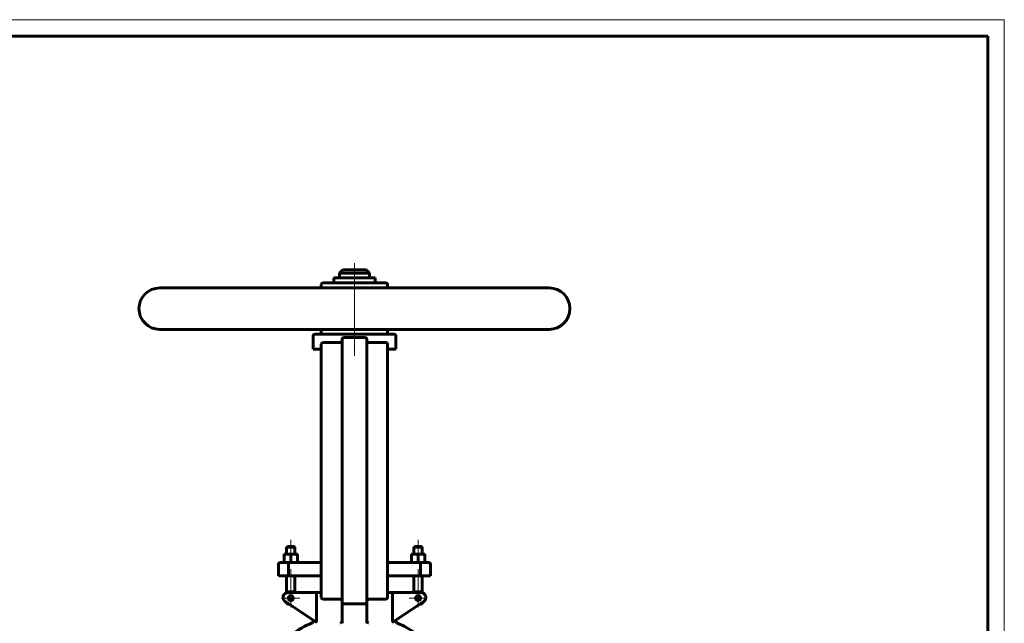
# Model space of a CAD drawing. Header units: millimetres. Extents: x 0 to 594, y 0 to 420.
# Tile 9 of 9: x 297 to 594, y 238 to 420. Entities that reach past the tile are written whole.
import ezdxf

# ---------------------------------------------------------------- set-up
doc = ezdxf.new("R2010")
doc.units = ezdxf.units.MM
for name, pattern in [('K5LT_AXLED', [32.010279, 27.510279, -1.5, 1.5, -1.5]), ('K5LT_BASIC', [0]), ('K5LT_THIN', [0])]:
    doc.linetypes.add(name, pattern=pattern)
doc.layers.add('Системный слой (1)', color=7, linetype='Continuous', true_color=0x6c6c6c)

# ---------------------------------------------------------------- blocks, each defined once
blk = doc.blocks.new('U23')
at = {"layer": 'Системный слой (1)', "color": 143, "linetype": 'K5LT_BASIC', "lineweight": 60, "true_color": 0x33acca}
for start, end in [(113.1998, 125.6514), (54.3486, 66.8002)]:
    blk.add_arc((397.98, 208.18), 32.5, start, end, dxfattribs=at)
blk = doc.blocks.new('U26')
at = {"layer": 'Системный слой (1)', "color": 143, "linetype": 'K5LT_BASIC', "lineweight": 60, "true_color": 0x33acca}
for p, q in [((387.98, 339.08), (386.91, 339.08)), ((456.73, 339.08), (407.98, 339.08))]:
    blk.add_line(p, q, dxfattribs=at)
blk = doc.blocks.new('U27')
at = {"layer": 'Системный слой (1)', "color": 143, "linetype": 'K5LT_BASIC', "lineweight": 60, "true_color": 0x33acca}
for p, q in [((391.73, 342.08), (391.84, 342.08)), ((391.84, 342.08), (404.23, 342.08))]:
    blk.add_line(p, q, dxfattribs=at)
blk = doc.blocks.new('U32')
at = {"layer": 'Системный слой (1)', "color": 30, "linetype": 'K5LT_AXLED', "lineweight": 18, "true_color": 0xff8000}
for q in [(378.77, 248.28), (376.02, 245.53), (381.52, 245.53), (378.77, 242.78)]:
    blk.add_line((378.77, 245.53), q, dxfattribs=at)
blk = doc.blocks.new('U34')
at = {"layer": 'Системный слой (1)', "color": 30, "linetype": 'K5LT_AXLED', "lineweight": 18, "true_color": 0xff8000}
for q in [(417.19, 248.28), (414.44, 245.53), (419.94, 245.53), (417.19, 242.78)]:
    blk.add_line((417.19, 245.53), q, dxfattribs=at)
blk = doc.blocks.new('U36')
at = {"color": 7, "linetype": 'K5LT_THIN', "lineweight": 18, "true_color": 0xffffff}
for p, q in [((0, 420), (594, 420)), ((594, 420), (594, 0))]:
    blk.add_line(p, q, dxfattribs=at)
at = {"color": 143, "linetype": 'K5LT_BASIC', "lineweight": 60, "true_color": 0x33acca}
for p, q in [((20, 415), (589, 415)), ((589, 415), (589, 5))]:
    blk.add_line(p, q, dxfattribs=at)

msp = doc.modelspace()

# ---------------------------------------------------------------- linework, layer by layer
at = {"layer": 'Системный слой (1)', "color": 143, "linetype": 'K5LT_BASIC', "lineweight": 60, "true_color": 0x33acca}
for p, q in [((394.4804, 344.5849), (393.4804, 343.5849)), ((401.4804, 344.5849), (394.4804, 344.5849)), ((401.4804, 344.5849), (402.4804, 343.5849)), ((391.7304, 340.5849), (391.7304, 342.0849)), ((393.4804, 342.0849), (393.4804, 343.5849)), ((393.4804, 343.5849), (402.4804, 343.5849)), ((402.4804, 342.0849), (402.4804, 343.5849)), ((404.2304, 340.5849), (404.2304, 342.0849)), ((339.2304, 339.0849), (456.7304, 339.0849)), ((387.9804, 339.0849), (387.9804, 340.0849)), ((407.4804, 340.5849), (388.4804, 340.5849)), ((407.9804, 339.0849), (407.9804, 340.0849)), ((456.7304, 326.5849), (339.2304, 326.5849)), ((385.4804, 320.5849), (385.4804, 324.5849)), ((409.9804, 325.0849), (385.9804, 325.0849)), ((387.9804, 325.5849), (387.9804, 326.5849)), ((394.7304, 324.0849), (401.2304, 324.0849)), ((407.9804, 325.5849), (407.9804, 326.5849)), ((410.4804, 320.5849), (410.4804, 324.5849)), ((387.9804, 322.0849), (387.9804, 316.5849)), ((393.7304, 322.5849), (388.4804, 322.5849)), ((394.2304, 323.5849), (394.2304, 316.5849)), ((401.7304, 316.5849), (401.7304, 323.5849)), ((407.4804, 322.5849), (402.2304, 322.5849)), ((407.9804, 316.5849), (407.9804, 322.0849)), ((387.9804, 320.5849), (385.4804, 320.5849)), ((410.4804, 320.5849), (407.9804, 320.5849)), ((387.9804, 316.5849), (387.9804, 251.2099)), ((394.2304, 316.5849), (394.2304, 251.2099)), ((401.7304, 251.2099), (401.7304, 316.5849)), ((407.9804, 251.2099), (407.9804, 316.5849)), ((376.7732, 258.7599), (377.7732, 258.7599)), ((376.7732, 258.5813), (376.7732, 258.7599)), ((376.7732, 256.3885), (376.7732, 258.5813)), ((377.7732, 261.0849), (377.5232, 260.8349)), ((377.5232, 258.7599), (377.5232, 260.8349)), ((377.5232, 260.8349), (380.0232, 260.8349)), ((379.7732, 261.0849), (377.7732, 261.0849)), ((377.7732, 258.7599), (379.7732, 258.7599)), ((378.7732, 256.3885), (378.7732, 258.5813)), ((379.7732, 261.0849), (380.0232, 260.8349)), ((379.7732, 258.7599), (380.7732, 258.7599)), ((380.0232, 258.7599), (380.0232, 260.8349)), ((380.7732, 258.7599), (380.7732, 258.5813)), ((380.7732, 256.3885), (380.7732, 258.5813)), ((416.1876, 258.7599), (415.1876, 258.7599)), ((415.1876, 258.7599), (415.1876, 258.5813)), ((415.1876, 256.3885), (415.1876, 258.5813)), ((416.1876, 261.0849), (415.9376, 260.8349)), ((415.9376, 258.7599), (415.9376, 260.8349)), ((415.9376, 260.8349), (418.4376, 260.8349)), ((418.1876, 261.0849), (416.1876, 261.0849)), ((418.1876, 258.7599), (416.1876, 258.7599)), ((417.1876, 256.3885), (417.1876, 258.5813)), ((418.1876, 261.0849), (418.4376, 260.8349)), ((419.1876, 258.7599), (418.1876, 258.7599)), ((418.4376, 258.7599), (418.4376, 260.8349)), ((419.1876, 258.5813), (419.1876, 258.7599)), ((419.1876, 256.3885), (419.1876, 258.5813)), ((375.0232, 252.2099), (375.0232, 255.7099)), ((378.1546, 256.2099), (375.5232, 256.2099)), ((376.7732, 256.2099), (376.7732, 256.3885)), ((378.0411, 252.2099), (378.0411, 255.7099)), ((387.9804, 256.2099), (378.1546, 256.2099)), ((380.7732, 256.3885), (380.7732, 256.2099)), ((417.8062, 256.2099), (407.9804, 256.2099)), ((415.1876, 256.3885), (415.1876, 256.2099)), ((420.4376, 256.2099), (417.8062, 256.2099)), ((417.9197, 252.2099), (417.9197, 255.7099)), ((419.1876, 256.2099), (419.1876, 256.3885)), ((420.9376, 252.2099), (420.9376, 255.7099)), ((375.0232, 252.2099), (378.0411, 252.2099)), ((377.5232, 247.1524), (377.5232, 252.2099)), ((378.0411, 252.2099), (387.9804, 252.2099)), ((380.0232, 247.2099), (380.0232, 252.2099)), ((387.9804, 251.2099), (387.9804, 245.7099)), ((394.2304, 251.2099), (394.2304, 244.2502)), ((401.7304, 244.2502), (401.7304, 251.2099)), ((407.9804, 252.2099), (417.9197, 252.2099)), ((407.9804, 245.7099), (407.9804, 251.2099)), ((415.9376, 247.2099), (415.9376, 252.2099)), ((417.9197, 252.2099), (420.9376, 252.2099)), ((418.4376, 247.1524), (418.4376, 252.2099)), ((386.8561, 247.2099), (377.9346, 247.2099)), ((386.524, 246.7099), (386.524, 238.7818)), ((387.9804, 247.2099), (386.8561, 247.2099)), ((409.1047, 247.2099), (407.9804, 247.2099)), ((418.0262, 247.2099), (409.1047, 247.2099)), ((409.4368, 238.7818), (409.4368, 246.7099)), ((377.1025, 244.4618), (386.287, 238.3388)), ((388.4804, 245.2099), (393.7304, 245.2099)), ((394.2304, 244.2502), (394.2304, 237.987)), ((394.7304, 243.8148), (401.2304, 243.8148)), ((401.7304, 237.987), (401.7304, 244.2502)), ((402.2304, 245.2099), (407.4804, 245.2099)), ((409.6738, 238.3388), (418.8583, 244.4618)), ((385.4804, 238.5076), (385.4804, 238.8766)), ((410.4804, 238.5076), (410.4804, 238.8766))]:
    msp.add_line(p, q, dxfattribs=at)
at = {"layer": 'Системный слой (1)', "color": 30, "linetype": 'K5LT_AXLED', "lineweight": 18, "true_color": 0xff8000}
for p, q in [((397.9804, 346.5849), (397.9804, 337.0849)), ((397.9804, 338.5849), (397.9804, 327.0849)), ((397.9804, 328.5849), (397.9804, 318.5849)), ((378.7732, 263.0849), (378.7732, 256.7599)), ((417.1876, 263.0849), (417.1876, 256.7599)), ((378.7732, 254.2099), (378.7732, 245.0907)), ((417.1876, 254.2099), (417.1876, 245.0907))]:
    msp.add_line(p, q, dxfattribs=at)
at = {"layer": 'Системный слой (1)', "color": 143, "linetype": 'K5LT_BASIC', "lineweight": 60, "true_color": 0x33acca}
for centre in [(378.7732, 245.5294), (417.1876, 245.5294)]:
    msp.add_circle(centre, 0.75, dxfattribs=at)
for centre, radius, start, end in [((339.2304, 332.8349), 6.25, 90, 270), ((388.4804, 340.0849), 0.5, 90, 180), ((407.4804, 340.0849), 0.5, 0, 90), ((456.7304, 332.8349), 6.25, 270, 90), ((385.9804, 324.5849), 0.5, 90, 180), ((388.4804, 325.5849), 0.5, 180, 270), ((394.7304, 323.5849), 0.5, 90, 180), ((401.2304, 323.5849), 0.5, 0, 90), ((407.4804, 325.5849), 0.5, 270, 0), ((409.9804, 324.5849), 0.5, 0, 90), ((388.4804, 322.0849), 0.5, 90, 180), ((393.7304, 323.0849), 0.5, 270, 0), ((402.2304, 323.0849), 0.5, 180, 270), ((407.4804, 322.0849), 0.5, 0, 90), ((375.5232, 255.7099), 0.5, 90, 180), ((420.4376, 255.7099), 0.5, 0, 90), ((377.9346, 245.7099), 1.5, 90, 236.309932), ((378.7732, 245.5294), 2, 57.164742, 124.279557), ((417.1876, 245.5294), 2, 55.720443, 122.835258), ((418.0262, 245.7099), 1.5, 303.690068, 90), ((378.7732, 245.5294), 2, 211.432739, 261.144264), ((388.4804, 245.7099), 0.5, 180, 270), ((393.7304, 244.7099), 0.5, 0, 90), ((402.2304, 244.7099), 0.5, 90, 180), ((407.4804, 245.7099), 0.5, 270, 0), ((417.1876, 245.5294), 2, 278.855736, 328.567261), ((384.9804, 238.5076), 0.5, 293.199843, 0), ((410.9804, 238.5076), 0.5, 180, 246.800157)]:
    msp.add_arc(centre, radius, start, end, dxfattribs=at)
for points, knots in [([(377.7732, 258.7599), (377.7013, 258.7599), (377.5639, 258.7542), (377.354, 258.7292), (377.0992, 258.6799), (376.9007, 258.6238), (376.7732, 258.5813)], [0, 0, 0, 0, 1.56500174, 3.0195253, 4.59093933, 7, 7, 7, 7]), ([(378.7732, 258.5813), (378.6642, 258.6176), (378.4806, 258.671), (378.2501, 258.7192), (378.0592, 258.7462), (377.9067, 258.7579), (377.8093, 258.7599), (377.7732, 258.7599)], [0, 0, 0, 0, 2.35900254, 4.17100942, 5.56387852, 7.10137524, 8, 8, 8, 8]), ([(379.7732, 258.7599), (379.7013, 258.7599), (379.5639, 258.7542), (379.354, 258.7292), (379.0992, 258.6799), (378.9007, 258.6238), (378.7732, 258.5813)], [0, 0, 0, 0, 1.56500174, 3.0195253, 4.59093933, 7, 7, 7, 7]), ([(380.7732, 258.5813), (380.6642, 258.6176), (380.4806, 258.671), (380.2501, 258.7192), (380.0592, 258.7462), (379.9067, 258.7579), (379.8093, 258.7599), (379.7732, 258.7599)], [0, 0, 0, 0, 2.35900254, 4.17100942, 5.56387852, 7.10137524, 8, 8, 8, 8]), ([(415.1876, 258.5813), (415.2966, 258.6176), (415.4802, 258.671), (415.7107, 258.7192), (415.9016, 258.7462), (416.0541, 258.7579), (416.1515, 258.7599), (416.1876, 258.7599)], [0, 0, 0, 0, 2.35900254, 4.17100942, 5.56387852, 7.10137524, 8, 8, 8, 8]), ([(416.1876, 258.7599), (416.2595, 258.7599), (416.3969, 258.7542), (416.6068, 258.7292), (416.8616, 258.6799), (417.0601, 258.6238), (417.1876, 258.5813)], [0, 0, 0, 0, 1.56500174, 3.0195253, 4.59093933, 7, 7, 7, 7]), ([(417.1876, 258.5813), (417.2966, 258.6176), (417.4802, 258.671), (417.7107, 258.7192), (417.9016, 258.7462), (418.0541, 258.7579), (418.1515, 258.7599), (418.1876, 258.7599)], [0, 0, 0, 0, 2.35900254, 4.17100942, 5.56387852, 7.10137524, 8, 8, 8, 8]), ([(418.1876, 258.7599), (418.2595, 258.7599), (418.3969, 258.7542), (418.6068, 258.7292), (418.8616, 258.6799), (419.0601, 258.6238), (419.1876, 258.5813)], [0, 0, 0, 0, 1.56500174, 3.0195253, 4.59093933, 7, 7, 7, 7]), ([(376.7732, 256.3885), (376.8823, 256.3522), (377.0658, 256.2989), (377.2963, 256.2507), (377.4873, 256.2236), (377.6397, 256.2119), (377.7371, 256.2099), (377.7732, 256.2099)], [0, 0, 0, 0, 2.35900254, 4.17100942, 5.56387852, 7.10137524, 8, 8, 8, 8]), ([(377.7732, 256.2099), (377.8452, 256.2099), (377.9826, 256.2156), (378.1924, 256.2407), (378.4473, 256.2899), (378.6458, 256.3461), (378.7732, 256.3885)], [0, 0, 0, 0, 1.56500174, 3.0195253, 4.59093933, 7, 7, 7, 7]), ([(378.1546, 256.2099), (378.1453, 256.2099), (378.1289, 256.2009), (378.1024, 256.1593), (378.0806, 256.0956), (378.0614, 256.0019), (378.0468, 255.8881), (378.0415, 255.7826), (378.0411, 255.7188), (378.0411, 255.7099)], [0, 0, 0, 0, 1.58216592, 2.77110365, 4.7126254, 5.9310045, 7.56472472, 9.65917449, 10, 10, 10, 10]), ([(378.7732, 256.3885), (378.8823, 256.3522), (379.0658, 256.2989), (379.2963, 256.2507), (379.4873, 256.2236), (379.6397, 256.2119), (379.7371, 256.2099), (379.7732, 256.2099)], [0, 0, 0, 0, 2.35900254, 4.17100942, 5.56387852, 7.10137524, 8, 8, 8, 8]), ([(379.7732, 256.2099), (379.8452, 256.2099), (379.9826, 256.2156), (380.1924, 256.2407), (380.4473, 256.2899), (380.6458, 256.3461), (380.7732, 256.3885)], [0, 0, 0, 0, 1.56500174, 3.0195253, 4.59093933, 7, 7, 7, 7]), ([(416.1876, 256.2099), (416.1156, 256.2099), (415.9782, 256.2156), (415.7684, 256.2407), (415.5135, 256.2899), (415.315, 256.3461), (415.1876, 256.3885)], [0, 0, 0, 0, 1.56500174, 3.0195253, 4.59093933, 7, 7, 7, 7]), ([(417.1876, 256.3885), (417.0785, 256.3522), (416.895, 256.2989), (416.6645, 256.2507), (416.4735, 256.2236), (416.3211, 256.2119), (416.2237, 256.2099), (416.1876, 256.2099)], [0, 0, 0, 0, 2.35900254, 4.17100942, 5.56387852, 7.10137524, 8, 8, 8, 8]), ([(418.1876, 256.2099), (418.1156, 256.2099), (417.9782, 256.2156), (417.7684, 256.2407), (417.5135, 256.2899), (417.315, 256.3461), (417.1876, 256.3885)], [0, 0, 0, 0, 1.56500174, 3.0195253, 4.59093933, 7, 7, 7, 7]), ([(417.8062, 256.2099), (417.8155, 256.2099), (417.8319, 256.2009), (417.8584, 256.1593), (417.8802, 256.0956), (417.8994, 256.0019), (417.914, 255.8881), (417.9193, 255.7826), (417.9197, 255.7188), (417.9197, 255.7099)], [0, 0, 0, 0, 1.58216592, 2.77110365, 4.7126254, 5.9310045, 7.56472472, 9.65917449, 10, 10, 10, 10]), ([(419.1876, 256.3885), (419.0785, 256.3522), (418.895, 256.2989), (418.6645, 256.2507), (418.4735, 256.2236), (418.3211, 256.2119), (418.2237, 256.2099), (418.1876, 256.2099)], [0, 0, 0, 0, 2.35900254, 4.17100942, 5.56387852, 7.10137524, 8, 8, 8, 8]), ([(386.8561, 247.2099), (386.8151, 247.2099), (386.7612, 247.1953), (386.6958, 247.1506), (386.6628, 247.1193), (386.6352, 247.0855), (386.6134, 247.0539), (386.5918, 247.0158), (386.5739, 246.9764), (386.5567, 246.9301), (386.5424, 246.8794), (386.528, 246.8024), (386.524, 246.7468), (386.524, 246.7099)], [0, 0, 0, 0, 3.54988125, 4.65564795, 6.08948704, 6.79209024, 7.58102165, 8.54233702, 9.44103878, 10.05360783, 11.26917754, 12.2074529, 14, 14, 14, 14]), ([(409.1047, 247.2099), (409.1457, 247.2099), (409.1996, 247.1953), (409.265, 247.1506), (409.298, 247.1193), (409.3256, 247.0855), (409.3474, 247.0539), (409.369, 247.0158), (409.3869, 246.9764), (409.4041, 246.9301), (409.4184, 246.8794), (409.4328, 246.8024), (409.4368, 246.7468), (409.4368, 246.7099)], [0, 0, 0, 0, 3.54988125, 4.65564795, 6.08948704, 6.79209024, 7.58102165, 8.54233702, 9.44103878, 10.05360783, 11.26917754, 12.2074529, 14, 14, 14, 14]), ([(394.2304, 244.2502), (394.2304, 244.2143), (394.2375, 244.1609), (394.2623, 244.0908), (394.2928, 244.0323), (394.3358, 243.9764), (394.3814, 243.9346), (394.4275, 243.9005), (394.466, 243.8779), (394.5149, 243.8556), (394.5566, 243.8403), (394.6123, 243.8258), (394.6699, 243.8169), (394.7105, 243.8148), (394.7304, 243.8148)], [0, 0, 0, 0, 2.61943073, 3.90045281, 5.29605364, 7.19614144, 8.5501657, 9.1298976, 10.61875065, 11.08333432, 12.0706103, 12.98518719, 14.02420078, 15, 15, 15, 15]), ([(401.7304, 244.2502), (401.7304, 244.2143), (401.7233, 244.1609), (401.6985, 244.0908), (401.668, 244.0323), (401.625, 243.9764), (401.5794, 243.9346), (401.5333, 243.9005), (401.4948, 243.8779), (401.4459, 243.8556), (401.4042, 243.8403), (401.3485, 243.8258), (401.2909, 243.8169), (401.2503, 243.8148), (401.2304, 243.8148)], [0, 0, 0, 0, 2.61943073, 3.90045281, 5.29605364, 7.19614144, 8.5501657, 9.1298976, 10.61875065, 11.08333432, 12.0706103, 12.98518719, 14.02420078, 15, 15, 15, 15]), ([(386.287, 238.3388), (386.2912, 238.3363), (386.297, 238.3332), (386.3047, 238.3305), (386.3094, 238.3293), (386.3175, 238.3279), (386.3276, 238.3275), (386.3418, 238.3293), (386.3545, 238.3326), (386.3692, 238.3383), (386.3817, 238.3447), (386.3965, 238.3539), (386.4087, 238.363), (386.423, 238.3756), (386.4334, 238.3861), (386.4448, 238.3995), (386.4533, 238.4106), (386.4642, 238.427), (386.473, 238.4424), (386.4814, 238.4605), (386.4859, 238.4719), (386.4916, 238.4882), (386.4943, 238.4986), (386.4966, 238.5076)], [0, 0, 0, 0, 1.80648109, 2.39696914, 2.98395202, 3.56665046, 5.30324848, 6.44533047, 8.1248186, 9.20620618, 10.77480227, 11.733237, 13.46574888, 14.25792251, 15.9943969, 16.62348978, 17.8789055, 18.78313945, 20.40331099, 21.12754901, 22.27140421, 22.49203627, 24, 24, 24, 24]), ([(386.524, 238.7818), (386.524, 238.7427), (386.5211, 238.6605), (386.5093, 238.5675), (386.4992, 238.5191), (386.4966, 238.5076)], [0, 0, 0, 0, 2.56580144, 5.16429172, 6, 6, 6, 6]), ([(393.7948, 238.0481), (393.8354, 238.0642), (393.8953, 238.0953), (393.9692, 238.1486), (394.0447, 238.2144), (394.1074, 238.2888), (394.1543, 238.3667), (394.1851, 238.4274), (394.2025, 238.4746), (394.2115, 238.5076)], [0, 0, 0, 0, 2.24244502, 3.35472674, 4.39501235, 6.97187382, 7.76994023, 8.46369313, 10, 10, 10, 10]), ([(401.7304, 238.6515), (401.7304, 238.6211), (401.7343, 238.5724), (401.7445, 238.5251), (401.7493, 238.5076)], [0, 0, 0, 0, 3.12833275, 5, 5, 5, 5]), ([(402.166, 238.0481), (402.1254, 238.0642), (402.0655, 238.0953), (401.9916, 238.1487), (401.9283, 238.2038), (401.8756, 238.2625), (401.8323, 238.3237), (401.8047, 238.3697), (401.7745, 238.4305), (401.7575, 238.4775), (401.7493, 238.5076)], [0, 0, 0, 0, 2.46488112, 3.68847306, 4.83181347, 6.82298591, 7.67050749, 8.55636961, 9.46689142, 11, 11, 11, 11]), ([(409.4642, 238.5076), (409.4577, 238.5359), (409.4474, 238.5945), (409.4385, 238.689), (409.4368, 238.751), (409.4368, 238.7818)], [0, 0, 0, 0, 2.06564523, 3.98128097, 6, 6, 6, 6]), ([(409.4642, 238.5076), (409.466, 238.5006), (409.4683, 238.4919), (409.4721, 238.4797), (409.476, 238.4689), (409.4813, 238.4562), (409.4884, 238.4417), (409.4948, 238.4303), (409.5038, 238.4159), (409.5125, 238.4038), (409.5241, 238.3898), (409.5342, 238.3792), (409.5463, 238.3679), (409.5573, 238.3591), (409.5715, 238.3491), (409.5827, 238.3427), (409.5972, 238.336), (409.6102, 238.3313), (409.6257, 238.3282), (409.6406, 238.3274), (409.6516, 238.3291), (409.6593, 238.3316), (409.6631, 238.333), (409.668, 238.3353), (409.6715, 238.3374), (409.6738, 238.3388)], [0, 0, 0, 0, 1.28513048, 1.61616402, 2.30752882, 3.40780768, 4.18540209, 5.42535027, 6.00566974, 7.66105375, 8.60290006, 10.05789664, 11.05259159, 12.56348206, 13.56586496, 15.55351623, 16.05292902, 18.11776579, 19.69014759, 21.27314444, 23.37447006, 23.89827587, 24.42211951, 24.94659466, 26, 26, 26, 26])]:
    msp.add_open_spline(points, degree=3, knots=knots, dxfattribs=at)
msp.add_open_spline([(394.2115, 238.5076), (394.2242, 238.5544), (394.2304, 238.603), (394.2304, 238.6515)], degree=3, dxfattribs=at)

# ---------------------------------------------------------------- block references
msp.add_blockref('U36', (0, 0))
at = {"layer": 'Системный слой (1)'}
for name in ['U27', 'U26', 'U32', 'U34', 'U23']:
    msp.add_blockref(name, (0, 0), dxfattribs=at)

doc.saveas('drawing.dxf')
